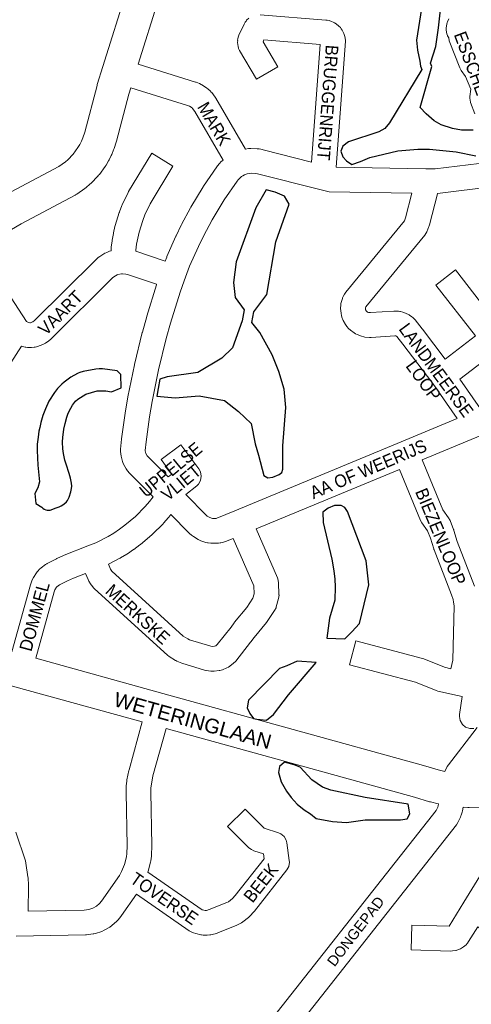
# Model space of a CAD drawing. Header units: metres. Extents: x 123817 to 142006, y 393105 to 406084.
# Tile 44 of 138: x 130597 to 130870, y 394795 to 395393. Entities that reach past the tile are written whole.
import ezdxf
from ezdxf.enums import TextEntityAlignment as Align

# ---------------------------------------------------------------- set-up
doc = ezdxf.new("R2010")
doc.units = ezdxf.units.M
doc.header["$MEASUREMENT"] = 0
doc.styles.add('Style-Arial', font='arial.ttf')

msp = doc.modelspace()

# ---------------------------------------------------------------- linework, layer by layer
at = {"color": 40, "linetype": 'Continuous', "lineweight": 0, "flags": 128}
for points in [[(130661.7, 395411.45), (130647.01, 395364.34), (130647.01, 395364.34), (130647.01, 395364.34), (130643.55, 395353.25), (130643.43, 395352.81), (130635.94, 395324.37), (130634.85, 395321.02), (130633.98, 395318.95), (130632.95, 395316.88), (130631.87, 395315.03), (130629.05, 395311.16), (130625.73, 395307.7), (130624.23, 395306.42), (130620.22, 395303.64), (130587.88, 395286.41)], [(130668.34, 395365.57), (130680.69, 395405.18)], [(130663.88, 395351.25), (130662.71, 395347.51), (130655.21, 395319), (130655.05, 395318.45), (130653.74, 395314.44), (130653.63, 395314.12), (130653.46, 395313.69), (130652.31, 395310.94), (130652.03, 395310.32), (130650.7, 395307.66), (130650.38, 395307.06), (130648.87, 395304.49), (130648.32, 395303.65), (130644.81, 395298.83), (130644.39, 395298.3), (130643.95, 395297.81), (130639.82, 395293.5), (130639.09, 395292.81), (130636.82, 395290.88), (130636.03, 395290.26), (130631.12, 395286.87), (130630.43, 395286.43), (130630.14, 395286.27), (130597.47, 395268.85), (130571.86, 395253.83)], [(130670.8, 394966.67), (130593.68, 394988.03), (130593.68, 394988.03), (130593.68, 394988.03), (130566.33, 394995.62), (130565.51, 394995.89), (130558.68, 394998.43), (130557.68, 394998.87), (130551.18, 395002.15), (130550.68, 395002.42), (130550.46, 395002.55), (130547.35, 395004.46), (130546.67, 395004.91), (130540.79, 395009.22), (130539.94, 395009.91), (130534.56, 395014.83), (130533.8, 395015.62), (130530.57, 395019.29)], [(130606.25, 395005.3), (130683.35, 394983.95), (130683.35, 394983.95), (130683.35, 394983.95), (130841.21, 394940.24), (130841.36, 394940.19), (130850.2, 394937.6), (130854.15, 394936.7)], [(130685.25, 394962.67), (130835.8, 394920.98), (130844.86, 394918.32), (130845.47, 394918.16), (130850.12, 394917.11), (130850.38, 394917.05)], [(130897.56, 394916.62), (130889.62, 394915.41), (130888.84, 394915.32), (130879.33, 394914.63), (130878.49, 394914.6), (130868.96, 394914.71), (130868.12, 394914.76), (130865.26, 394915.03)]]:
    msp.add_lwpolyline(points, dxfattribs=at)
at = {"flags": 128}
for points in [[(130841.27, 395407.32), (130836.96, 395380.27), (130837.67, 395374.14), (130839.02, 395367.46), (130839.37, 395364.48), (130840.2, 395362.44), (130820.64, 395330.08), (130817.78, 395326.64), (130814.16, 395324.68), (130795.77, 395318.53), (130792.43, 395316), (130791.21, 395312.94), (130792.4, 395309.48), (130794.59, 395307.1), (130797.94, 395304.9), (130803.13, 395306.73), (130808.77, 395309.01), (130825.69, 395313.08), (130837.87, 395314.05), (130844.97, 395314.15), (130861.06, 395312.51), (130873.04, 395310.11)], [(130871.36, 395325.54), (130864.23, 395325.59), (130858.95, 395326.6), (130851.9, 395328.9), (130847.74, 395331.2), (130842.91, 395335.47), (130839.21, 395339.4), (130846.28, 395364.17), (130845.5, 395366.21), (130848.84, 395376.48), (130850.29, 395387.74), (130852.47, 395406.23)]]:
    msp.add_lwpolyline(points, dxfattribs=at)
at = {"color": 9, "linetype": 'Continuous', "lineweight": 0, "flags": 128}
for points in [[(130742.36, 395395.65), (130782.03, 395392.45), (130782.73, 395392.36), (130782.88, 395392.33), (130784.12, 395392.09), (130785.62, 395391.62), (130786.58, 395391.21), (130787.38, 395390.81), (130788.41, 395390.09), (130790.02, 395388.76), (130790.98, 395387.81), (130791.45, 395387.17), (130792.04, 395386.3), (130792.86, 395384.68), (130792.97, 395384.37), (130793.6, 395382.39), (130793.95, 395380.13), (130793.92, 395379.57), (130788.27, 395303.25), (130842.73, 395302.2), (130842.73, 395302.2), (130842.73, 395302.2), (130848.3, 395302.09), (130881.64, 395306.22)], [(130668.34, 395365.57), (130703.02, 395354.85), (130703.56, 395354.66), (130705.58, 395353.86), (130706.58, 395353.38), (130706.88, 395353.19), (130709.72, 395351.37), (130710.77, 395350.55), (130712.01, 395349.4), (130712.65, 395348.73), (130712.9, 395348.42), (130714.93, 395345.72), (130715.42, 395344.98), (130733.37, 395314.13), (130735.14, 395314.43), (130736.67, 395314.54), (130740.56, 395314.4), (130741.6, 395314.29), (130741.71, 395314.27), (130743.62, 395313.9), (130744.06, 395313.8), (130773.45, 395306.31), (130778.74, 395377.67), (130744.61, 395380.42), (130744.08, 395379.31), (130752.95, 395364.07), (130739.99, 395356.53), (130729.8, 395374.04), (130729.23, 395375.24), (130729.18, 395375.4), (130728.86, 395376.34), (130728.46, 395378.75), (130728.67, 395379.94), (130728.55, 395379.93), (130728.77, 395381.31), (130729.13, 395382.69), (130729.39, 395383.32), (130732.51, 395389.94), (130733.19, 395391.11), (130733.72, 395391.85), (130734.07, 395392.3), (130735.42, 395393.56)], [(130872.41, 395335.63), (130869.84, 395342.45), (130869.82, 395342.53), (130869.36, 395345.09), (130869.42, 395346.02), (130869.98, 395350.53), (130866.8, 395358.24), (130864.22, 395361.75), (130863.27, 395363.47), (130856.94, 395379.73), (130856.88, 395379.89), (130856.56, 395381.69), (130855.9, 395382.9), (130855.87, 395382.98), (130855.49, 395384.08), (130855.06, 395386.38), (130855.04, 395387.54), (130855.03, 395387.72), (130855.41, 395389.86), (130855.35, 395389.87), (130855.68, 395390.99), (130855.82, 395391.4), (130856.7, 395393.1)], [(130571.86, 395253.83), (130600.61, 395209.6), (130601.46, 395209.12), (130602.61, 395208.84), (130602.82, 395208.84), (130603.03, 395208.86), (130604.4, 395209.28), (130604.47, 395209.32), (130605.46, 395210.11), (130642.4, 395246.77), (130642.73, 395247.07), (130644.13, 395248.32), (130645.16, 395249.08), (130648.2, 395250.95), (130648.39, 395251.06), (130649.33, 395251.52), (130650.98, 395252.19), (130651.91, 395252.48), (130652, 395254.05), (130652.05, 395254.57), (130652.56, 395258.6), (130652.61, 395258.97), (130653.32, 395262.97), (130653.4, 395263.34), (130654.3, 395267.3), (130654.44, 395267.84), (130656.83, 395275.61), (130656.95, 395275.97), (130657.01, 395276.13), (130658.49, 395279.92), (130658.71, 395280.43), (130662.22, 395287.76), (130662.56, 395288.41), (130676.58, 395311.63), (130689.42, 395303.88), (130675.6, 395280.97), (130672.37, 395274.21), (130671.09, 395270.94), (130668.86, 395263.69), (130668.06, 395260.18), (130667.42, 395256.54), (130666.96, 395252.95), (130666.92, 395252.2), (130684.69, 395246.22), (130685.63, 395248.65), (130685.76, 395248.96), (130691.16, 395261.3), (130691.29, 395261.57), (130694.45, 395268.07), (130694.59, 395268.35), (130700.1, 395278.56), (130700.28, 395278.89), (130707.75, 395291.22), (130707.98, 395291.57), (130716.12, 395303.47), (130716.47, 395303.95), (130717.72, 395305.49), (130717.8, 395305.6), (130718.51, 395306.34), (130719.84, 395307.54), (130702.68, 395337.05), (130701.32, 395338.86), (130701.05, 395339.11), (130699.39, 395340.17), (130698.31, 395340.6), (130663.88, 395351.25)], [(130713.71, 395090.05), (130715.7, 395090.15), (130716.09, 395090.24), (130726.99, 395094.68), (130827.85, 395136.55), (130861.76, 395150.68), (130847.02, 395171.88), (130828.8, 395195.86), (130825.05, 395200.55), (130824.5, 395200.82), (130823.88, 395200.85), (130809.59, 395199.96), (130808.55, 395199.97), (130805.8, 395200.18), (130805.07, 395200.28), (130803.75, 395200.64), (130801.11, 395201.62), (130799.98, 395202.15), (130799.26, 395202.63), (130796.99, 395204.31), (130795.83, 395205.39), (130794.9, 395206.46), (130794.79, 395206.57), (130793.98, 395207.76), (130792.61, 395210.22), (130792.12, 395211.3), (130791.99, 395211.68), (130791.58, 395213.04), (130791.29, 395214.6), (130791.06, 395217.41), (130791.03, 395218.02), (130791.2, 395218.99), (130791.09, 395218.99), (130791.28, 395220.4), (130791.56, 395221.67), (130792.17, 395223.63), (130792.28, 395223.95), (130792.66, 395224.83), (130793.31, 395226.08), (130794.18, 395227.4), (130829.75, 395270.67), (130830.46, 395272.44), (130834.31, 395287.36), (130784.11, 395288.32), (130782.95, 395288.44), (130782.4, 395288.55), (130778.42, 395289.57), (130740.58, 395299.21), (130739.45, 395299.43), (130736.92, 395299.52), (130734.51, 395299.11), (130732.82, 395298.49), (130731.87, 395297.99), (130731.04, 395297.45), (130729.02, 395295.61), (130728.33, 395294.76), (130720.48, 395283.28), (130713.21, 395271.28), (130707.87, 395261.37), (130704.84, 395255.14), (130699.56, 395243.1), (130696.14, 395234.23), (130693.73, 395227.32), (130687.95, 395208.58), (130685.37, 395199.23), (130680.74, 395180.19), (130676.86, 395160.98), (130675.28, 395151.7), (130673.12, 395136.56), (130672.63, 395131.34), (130672.65, 395131.06), (130673.06, 395129.53), (130673.81, 395128.19), (130674.4, 395127.51), (130686.57, 395115.27), (130688.81, 395117.08), (130682.25, 395125.92), (130694.3, 395134.86), (130705.14, 395120.24), (130706.17, 395118.33), (130706.62, 395115.77), (130706.17, 395113.2), (130704.87, 395110.95), (130703.83, 395109.93), (130697.21, 395104.58), (130709.63, 395092.07), (130710.21, 395091.56), (130711.71, 395090.63), (130713.39, 395090.09), (130713.71, 395090.05)], [(130883.96, 395291.4), (130849.74, 395287.15), (130849.73, 395287.07), (130844.86, 395268.21), (130844.65, 395267.52), (130844.56, 395267.29), (130843.24, 395264), (130842.07, 395262.04), (130806.28, 395218.5), (130806.07, 395217.83), (130806.16, 395216.72), (130806.66, 395215.81), (130807.35, 395215.3), (130808.01, 395215.06), (130809.19, 395214.97), (130823.36, 395215.84), (130824.17, 395215.85), (130826.04, 395215.76), (130826.99, 395215.66), (130827.41, 395215.57), (130828.69, 395215.27), (130830.3, 395214.69), (130832.64, 395213.53), (130833.05, 395213.3), (130834.07, 395212.6), (130835.08, 395211.76), (130836.06, 395210.8), (130836.18, 395210.65), (130840.57, 395205.15), (130840.68, 395205), (130854.51, 395186.81), (130872.86, 395200.82), (130848.82, 395231.65), (130860.65, 395240.87), (130886.24, 395208.05)], [(130591.79, 395009.31), (130603.05, 395049.91), (130603.23, 395050.48), (130603.26, 395050.56), (130604.14, 395052.89), (130604.85, 395054.3), (130606.64, 395057.08), (130607.2, 395057.83), (130607.48, 395058.15), (130608.61, 395059.36), (130609.62, 395060.26), (130612.28, 395062.22), (130612.98, 395062.68), (130613.25, 395062.82), (130618.77, 395065.71), (130619.14, 395065.89), (130623.16, 395067.73), (130623.58, 395067.91), (130637.91, 395073.42), (130642.76, 395075.34), (130650.14, 395079.16), (130653.6, 395081.26), (130657.04, 395083.56), (130660.3, 395085.97), (130666.68, 395091.36), (130672.55, 395097.3), (130675.2, 395100.37), (130677.43, 395103.2), (130663.57, 395117.13), (130663.19, 395117.54), (130661.94, 395119), (130661.89, 395119.06), (130661.09, 395120.21), (130659.52, 395123.02), (130659.01, 395124.12), (130658.82, 395124.74), (130657.98, 395127.85), (130657.75, 395129.22), (130657.63, 395130.83), (130657.6, 395131.4), (130657.73, 395132.1), (130657.64, 395132.1), (130658.2, 395138.14), (130658.25, 395138.5), (130660.44, 395153.92), (130660.48, 395154.12), (130662.09, 395163.62), (130662.14, 395163.84), (130666.06, 395183.3), (130666.13, 395183.59), (130670.82, 395202.89), (130670.88, 395203.11), (130673.52, 395212.68), (130673.58, 395212.9), (130679.44, 395231.87), (130679.52, 395232.13), (130661.87, 395238.08), (130660.93, 395238.34), (130658.84, 395238.57), (130658.28, 395238.54), (130656.02, 395238.04), (130655.53, 395237.85), (130653.58, 395236.64), (130652.81, 395235.97), (130615.74, 395199.19), (130615.15, 395198.66), (130613.34, 395197.21), (130612.4, 395196.56), (130612.27, 395196.49), (130610.97, 395195.77), (130609.57, 395195.18), (130606.75, 395194.31), (130605.83, 395194.08), (130605.27, 395194.01), (130603.79, 395193.86), (130602.78, 395193.83), (130601.3, 395193.88), (130600.27, 395193.99), (130599.8, 395194.09), (130597.62, 395194.62), (130588.02, 395179.44)], [(130883.97, 395190.43), (130863.34, 395174.68), (130875.92, 395156.58)], [(130872.3, 395049.06), (130861.75, 395076.19), (130859.77, 395082.83), (130859.63, 395083.26), (130859.55, 395083.48), (130857.37, 395088.92), (130856.52, 395090.47), (130853.01, 395095.42), (130840.53, 395125.58), (130876.11, 395140.41)], [(130871.89, 394962.65), (130869.29, 394962.65), (130866.84, 394963.54), (130864.84, 394965.22), (130863.54, 394967.47), (130863.09, 394970.04), (130863.17, 394971.16), (130864.82, 394982.03), (130861.93, 394982.69), (130861.93, 394982.69), (130861.93, 394982.69), (130850.02, 394985.41), (130848.87, 394985.77), (130836.41, 394990.8), (130796.45, 395001.34), (130800.27, 395015.84), (130840.7, 395005.19), (130841.59, 395004.89), (130853.94, 394999.9), (130857.92, 394998.99), (130859.07, 395004.14), (130859.82, 395037.03), (130859.56, 395039.4), (130859.24, 395040.88), (130858.25, 395043.79), (130847.66, 395071.04), (130847.61, 395071.19), (130847.47, 395071.61), (130845.5, 395078.22), (130843.77, 395082.52), (130840.29, 395087.44), (130839.48, 395088.9), (130826.68, 395119.82), (130739.78, 395083.75), (130752.75, 395054.03), (130752.92, 395053.59), (130753.37, 395051.36), (130753.7, 395043.87), (130753.71, 395043.54), (130753.45, 395041.57), (130752.09, 395036.59), (130751.9, 395035.99), (130751.08, 395034.37), (130746.48, 395027.53), (130746.05, 395026.96), (130738.56, 395017.82), (130736.69, 395015.26), (130736.52, 395015.02), (130727.48, 395003.57), (130727.34, 395003.4), (130726.19, 395002.29), (130723.85, 395000.48), (130723, 394999.91), (130722.11, 394999.47), (130719.37, 394998.34), (130717.82, 394997.89), (130717.42, 394997.83), (130714.49, 394997.47), (130712.47, 394997.5), (130709.54, 394997.94), (130709.35, 394997.97), (130708.5, 394998.18), (130694.76, 395002.31), (130693.82, 395002.66), (130691.79, 395003.58), (130691.14, 395003.92), (130690.9, 395004.06), (130687.12, 395006.43), (130686.05, 395007.24), (130641.83, 395047.52), (130641.13, 395048.24), (130640.98, 395048.43), (130639.91, 395049.8), (130639.41, 395050.51), (130638.51, 395051.99), (130637.95, 395053.08), (130636.45, 395056.79), (130629.18, 395053.99), (130625.55, 395052.33), (130620.72, 395049.8), (130619.07, 395048.59), (130618.88, 395048.38), (130617.89, 395046.84), (130617.41, 395045.58), (130606.25, 395005.3)], [(130713.69, 395012.49), (130712.3, 395012.7), (130699.56, 395016.53), (130698.44, 395017.03), (130695.65, 395018.78), (130652.39, 395058.19), (130651.98, 395058.71), (130651.62, 395059.29), (130650.37, 395062.38), (130657.26, 395065.96), (130657.56, 395066.12), (130657.7, 395066.2), (130661.52, 395068.52), (130661.81, 395068.7), (130665.52, 395071.19), (130665.8, 395071.38), (130669.4, 395074.04), (130669.79, 395074.35), (130676.62, 395080.12), (130677.11, 395080.58), (130683.4, 395086.94), (130683.74, 395087.31), (130686.66, 395090.69), (130686.73, 395090.77), (130686.88, 395090.95), (130688.08, 395092.48), (130699.14, 395081.34), (130699.47, 395081.04), (130700.71, 395079.92), (130701.79, 395079.12), (130704.64, 395077.37), (130704.81, 395077.27), (130706.26, 395076.63), (130709.44, 395075.61), (130710.44, 395075.36), (130710.76, 395075.31), (130712.41, 395075.09), (130712.76, 395075.1), (130713.75, 395075.04), (130717.09, 395075.2), (130718.04, 395075.3), (130718.42, 395075.38), (130720.05, 395075.76), (130721.19, 395076.12), (130725.9, 395078.04), (130738.45, 395049.3), (130738.67, 395044.38), (130737.94, 395041.72), (130734.23, 395036.19), (130726.82, 395027.16), (130726.56, 395026.82), (130724.65, 395024.2), (130716.27, 395013.58), (130715.46, 395012.95), (130714.6, 395012.6), (130713.69, 395012.49)], [(130594.21, 394899.81), (130600.04, 394882.37), (130600.35, 394881.05), (130601.53, 394872.76), (130601.59, 394872.18), (130601.87, 394867.76), (130601.88, 394867.29), (130601.88, 394867.23), (130601.74, 394851.9), (130635.66, 394852.56), (130638.51, 394852.9), (130640.87, 394853.68), (130643.03, 394854.92), (130644.99, 394856.64), (130646.13, 394858.03), (130656.96, 394873.49), (130658.31, 394875.97), (130660.06, 394880.31), (130661.19, 394884.9), (130661.47, 394886.93), (130661.63, 394891.59), (130661.07, 394923.97), (130661.06, 394924.1), (130661.07, 394924.26), (130661.13, 394927.41), (130661.16, 394927.96), (130661.43, 394930.81), (130661.55, 394931.59), (130662.68, 394937.2), (130662.81, 394937.71), (130670.8, 394966.67)], [(130685.25, 394962.67), (130677.33, 394933.97), (130676.33, 394929), (130676.12, 394926.82), (130676.07, 394924.09), (130676.63, 394891.66), (130676.63, 394891.53), (130676.62, 394891.27), (130676.44, 394886.04), (130676.38, 394885.28), (130676, 394882.48), (130675.85, 394881.7), (130674.5, 394876.21), (130674.29, 394875.53), (130707.17, 394852.82), (130707.32, 394852.75), (130709, 394852.37), (130709.39, 394852.35), (130709.84, 394852.39), (130711.45, 394852.83), (130722.08, 394857.11), (130723.03, 394857.64), (130725.45, 394859.51), (130727.17, 394861.39), (130744.66, 394883.72), (130744.24, 394886.7), (130738.44, 394888.6), (130737.02, 394889.23), (130735.49, 394890.39), (130722.55, 394903.18), (130733.1, 394913.85), (130744.78, 394902.3), (130753.36, 394899.5), (130754.78, 394898.87), (130756.78, 394897.19), (130758.08, 394894.94), (130758.46, 394893.4), (130759.95, 394882.62), (130760.02, 394881.59), (130759.57, 394879.03), (130758.43, 394876.97), (130738.8, 394851.91), (130738.64, 394851.71), (130738.42, 394851.47), (130736.08, 394848.9), (130735.13, 394848.03), (130731.77, 394845.44), (130730.94, 394844.89), (130730.89, 394844.86), (130729.05, 394843.81), (130728.15, 394843.38), (130716.64, 394838.74), (130715.79, 394838.46), (130713.12, 394837.74), (130712.46, 394837.59), (130711.83, 394837.51), (130710.26, 394837.37), (130709.31, 394837.34), (130707.73, 394837.4), (130706.71, 394837.51), (130706.32, 394837.59), (130703.25, 394838.3), (130701.9, 394838.75), (130700.45, 394839.39), (130699.74, 394839.75), (130699.23, 394840.08), (130667.31, 394862.13), (130658.26, 394849.2), (130657.93, 394848.77), (130656.22, 394846.67), (130656.16, 394846.59), (130655.35, 394845.77), (130652.35, 394843.14), (130651.16, 394842.29), (130651.13, 394842.27), (130647.66, 394840.29), (130646.29, 394839.68), (130642.5, 394838.42), (130641.45, 394838.16), (130641.04, 394838.1), (130637.07, 394837.62), (130636.33, 394837.57), (130594.32, 394836.76)], [(130942.97, 394789.84), (130874.15, 394842.37), (130868.65, 394833.44), (130868.01, 394832.56), (130867.8, 394832.32), (130867.09, 394831.54), (130865.44, 394830.19), (130863.65, 394829.11), (130863.52, 394829.03), (130861.07, 394828.14), (130860.98, 394828.12), (130858.92, 394827.79), (130857.49, 394827.69), (130833.74, 394828.39), (130834.18, 394843.38), (130856.75, 394842.72), (130865.72, 394857.29), (130894.8, 394904.6), (130896.06, 394907.23), (130896.34, 394908.17), (130896.6, 394909.56), (130897.56, 394916.62)]]:
    msp.add_lwpolyline(points, dxfattribs=at)
at = {"flags": 128}
for points in [[(130746.85, 395114.82), (130750.04, 395115.24), (130753.86, 395116.79), (130755.39, 395117.95), (130755.99, 395120.06), (130756.1, 395134.13), (130757.76, 395157.34), (130756.87, 395168.55), (130753.67, 395179.33), (130749.5, 395189.31), (130742.17, 395202.85), (130737.24, 395208.99), (130738.49, 395215.42), (130746.33, 395225.89), (130751.87, 395257.95), (130759.95, 395280.79), (130757.13, 395285.51), (130751.44, 395288.11), (130745.93, 395289.4), (130739.66, 395278.46), (130727.65, 395245.79), (130726.08, 395233.22), (130727.16, 395224.19), (130732.58, 395216.62), (130731.38, 395210.08), (130725.51, 395193.56), (130719.04, 395187.29), (130704.46, 395178.61), (130685.94, 395176.05), (130681.45, 395174.7), (130680.55, 395168.85), (130679.65, 395164.35), (130690.7, 395163.19), (130705.31, 395164.4), (130720.58, 395161.6), (130729.24, 395154.99), (130736.88, 395147.62), (130739.18, 395135.41), (130741.27, 395128.57), (130744.55, 395116.2)], [(130613.93, 395095.1), (130614.91, 395095.24), (130618.71, 395096.49), (130620.56, 395097.22), (130621.63, 395097.75), (130623.33, 395098.86), (130624.83, 395100.24), (130625.46, 395101.03), (130625.99, 395101.87), (130626.49, 395102.94), (130627.55, 395106.34), (130627.97, 395108.29), (130628.09, 395109.61), (130628, 395111.6), (130627.4, 395114.57), (130626.53, 395117.44), (130624.64, 395123.13), (130623.95, 395125.53), (130623.1, 395129.44), (130622.71, 395132.43), (130622.54, 395136.41), (130622.66, 395139.41), (130622.99, 395142.39), (130623.31, 395144.37), (130624.01, 395147.7), (130625.11, 395151.55), (130625.8, 395153.43), (130626.6, 395155.27), (130627.54, 395157.09), (130628.6, 395158.81), (130630.45, 395161.19), (130631.82, 395162.48), (130636.58, 395165.48), (130643.58, 395167.59), (130648.66, 395167.54), (130652.28, 395166.85), (130658.01, 395169.42), (130657.88, 395177.41), (130655.65, 395179.67), (130646.67, 395180.89), (130644.69, 395180.89), (130642.71, 395180.61), (130635.04, 395179.2), (130632.96, 395178.6), (130632.03, 395178.24), (130629.35, 395176.89), (130627.55, 395175.8), (130625.06, 395174.09), (130623.48, 395172.86), (130622, 395171.53), (130619.54, 395168.86), (130617.64, 395166.53), (130614.1, 395161.21), (130612.18, 395156.68), (130610.6, 395152.59), (130609.38, 395148.42), (130608.76, 395145.22), (130608.17, 395143.05), (130607.65, 395139.42), (130607.21, 395135.25), (130607.2, 395131.28), (130607.53, 395122.42), (130608.48, 395112.37), (130607.56, 395108.77), (130605.75, 395105.3), (130606.33, 395099.18), (130610.04, 395096.96), (130610.48, 395096.41), (130611.38, 395095.78), (130612.3, 395095.34), (130613.27, 395095.11)], [(130793.69, 395017.2), (130797.85, 395021.38), (130802.51, 395026.42), (130808.15, 395049.88), (130806.54, 395064.38), (130795.24, 395094.35), (130793.53, 395096.85), (130791.32, 395098.04), (130787.38, 395097.95), (130783.54, 395096.37), (130780.29, 395093.85), (130780.44, 395087.62), (130785.73, 395065.43), (130786.99, 395058.3), (130787.53, 395053.29), (130787.74, 395048.58), (130787.46, 395040.52), (130784.25, 395029.63), (130782.73, 395017.6)], [(130746.1, 394967.75), (130750.45, 394971.11), (130759.41, 394983.2), (130776.23, 395002.67), (130764.7, 395003.46), (130758.46, 395000.7), (130753.92, 394999.01), (130735.29, 394979.99), (130734.45, 394975.3), (130736.01, 394971.73), (130738.18, 394968.87), (130740.29, 394968.33)], [(130812.64, 394907.32), (130827.26, 394907.22), (130831.38, 394907.91), (130832.99, 394910.96), (130831.95, 394916.91), (130805.9, 394920.96), (130785.13, 394925.25), (130780.09, 394927.18), (130773.55, 394931.49), (130766.63, 394939.24), (130762.88, 394940.67), (130757.11, 394942.27), (130754, 394939.67), (130753.5, 394935.98), (130755.12, 394930.42), (130758.17, 394924.71), (130761, 394920.82), (130764.69, 394916.82), (130768.88, 394913.34), (130772.78, 394910.92), (130776.31, 394908.2), (130786.06, 394906.27), (130794.67, 394905.64), (130806.02, 394907.37)]]:
    msp.add_lwpolyline(points, close=True, dxfattribs=at)
at = {"color": 191, "linetype": 'Continuous', "lineweight": 0, "flags": 128}
for points in [[(130854.15, 394936.7), (130855.67, 394939.6), (130856.37, 394940.7), (130873.12, 394962.49), (130873.32, 394962.73), (130873.39, 394962.82), (130873.87, 394963.37)], [(130730.73, 394762.92), (130848.93, 394912.98), (130849.91, 394915.01), (130850.15, 394915.81), (130850.38, 394917.05)], [(130865.26, 394915.03), (130864.83, 394912.7), (130864.64, 394911.92), (130864.12, 394910.16), (130863.98, 394909.72), (130863.68, 394909.02), (130862.07, 394905.7), (130861.21, 394904.33), (130742.6, 394753.75)]]:
    msp.add_lwpolyline(points, dxfattribs=at)

# ---------------------------------------------------------------- texts
at = {"color": 8, "style": 'Style-Arial', "width": 0.909091}
for s, rotation, p in [('ESSCHE', 290.66872, (130870.26, 395366.19)), ('BRUGGENRIJT', 265.64175, (130783.3, 395342.33)), ('MARK', 300.53118, (130714.39, 395329.57)), ('VAART', 45.02473, (130621.22, 395214.83)), ('LANDMEERSE', 306.46845, (130849.04, 395180.13)), ('LOOP', 306.25746, (130841.26, 395173.84)), ('UPPELSE', 39.49711, (130688.06, 395119.69)), ('AA OF WEERIJS', 23.02633, (130807.83, 395120.11)), ('VLIET', 39.49711, (130694.35, 395111.91)), ('BIEZENLOOP', 292.72472, (130851.68, 395079.08)), ('DOMMEL', 74.72741, (130605.51, 395030.68)), ('BEEK', 51.93163, (130742.71, 394869.06)), ('TOVERSE', 325.36365, (130684.23, 394859.56))]:
    msp.add_text(s, height=7.7, rotation=rotation, dxfattribs=at).set_placement(p, align=Align.MIDDLE_CENTER)
at = {"style": 'Style-Arial'}
msp.add_text('WETERINGLAAN', height=8.8, rotation=344.42001, dxfattribs=at).set_placement((130701.43, 394967.54), align=Align.MIDDLE_CENTER)
at = {"color": 8, "style": 'Style-Arial'}
msp.add_text('DONGEPAD', height=6.3, rotation=52.47413, dxfattribs=at).set_placement((130800.21, 394839.66), align=Align.MIDDLE_CENTER)
at = {"color": 8, "insert": (130668.12, 395031.98), "char_height": 7.7, "attachment_point": 5, "rotation": 317.6729, "style": 'Style-Arial'}
msp.add_mtext('\\H1x;\\W0.909091;MERKSKE', dxfattribs=at)

doc.saveas('drawing.dxf')
